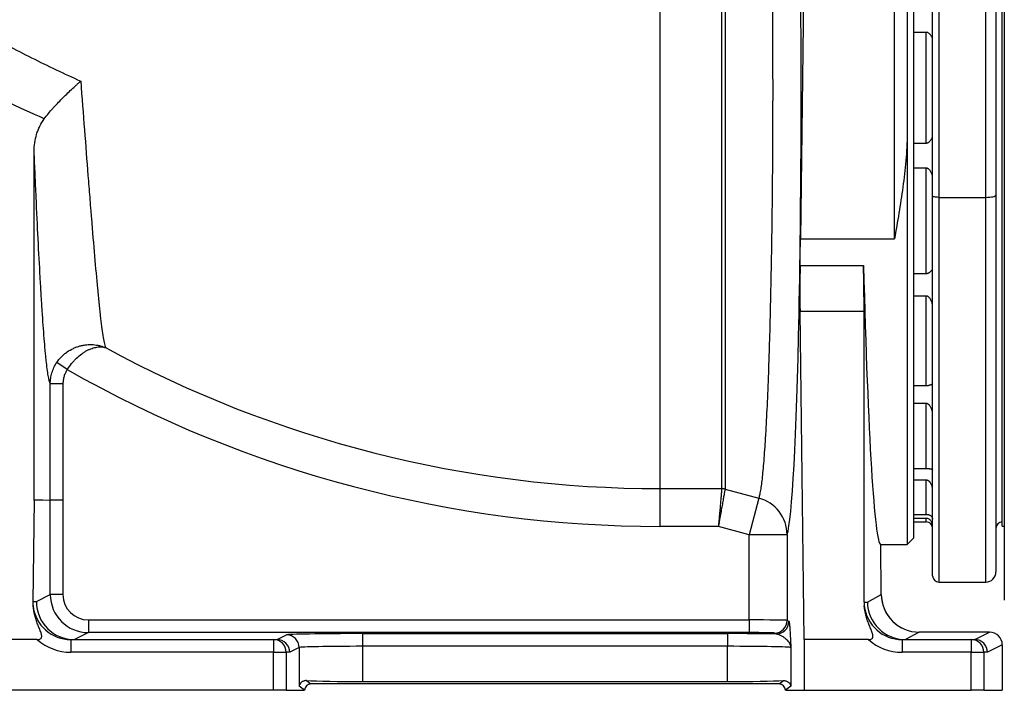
# Model space of a CAD drawing. Header units: millimetres. Extents: x 272 to 3537, y 634 to 3411.
# Tile 2 of 15: x 774 to 1550, y 634 to 1163. Entities that reach past the tile are written whole.
import ezdxf

# ---------------------------------------------------------------- set-up
doc = ezdxf.new("R2010")
doc.units = ezdxf.units.MM

msp = doc.modelspace()

# ---------------------------------------------------------------- linework, layer by layer
at = {"color": 7, "linetype": 'Continuous', "lineweight": 25}
for p, q in [((1550.22, 1513.63), (1550.22, 705.27)), ((1548.62, 763.45), (1548.62, 1455.45)), ((1278.62, 1410.96), (1278.62, 793.2)), ((1478.62, 1381.02), (1478.62, 754.09)), ((1473.62, 1329.38), (1473.62, 1073.15)), ((1535.62, 1022.95), (1535.62, 1328.9)), ((1543.62, 1330.34), (1543.62, 1024.72)), ((1463.62, 990.31), (1463.62, 1326.08)), ((1493.62, 1024.06), (1493.62, 1316.82)), ((1498.62, 1315.71), (1498.62, 1022.95)), ((1392.96, 1280.36), (1389.42, 990.31)), ((1488.62, 1153.11), (1478.62, 1153.11)), ((1488.62, 1065.79), (1488.62, 1153.11)), ((1473.62, 1073.15), (1473.62, 749.09)), ((1478.62, 1065.79), (1488.62, 1065.79)), ((785.02, 784.41), (785.02, 1059.2)), ((1488.62, 1046), (1478.62, 1046)), ((1488.62, 962.95), (1488.62, 1046)), ((1493.62, 934.66), (1493.62, 1024.06)), ((1498.62, 1022.95), (1535.62, 1022.95)), ((1543.62, 1024.72), (1543.62, 727.45)), ((1389.42, 990.31), (1463.62, 990.31)), ((1389.14, 969.3), (1439.15, 969.3)), ((1478.62, 962.95), (1488.62, 962.95)), ((1488.62, 945.09), (1478.62, 945.09)), ((1488.62, 874.45), (1488.62, 945.09)), ((1392.39, 674.09), (1389.11, 932.78)), ((1439.62, 932.78), (1389.11, 932.78)), ((1439.62, 703.73), (1439.62, 932.78)), ((1493.62, 837.21), (1493.62, 934.66)), ((811.11, 887.04), (802.82, 892.57)), ((807.73, 875.88), (797.74, 875.88)), ((807.73, 875.88), (807.77, 784.1)), ((1478.62, 874.45), (1488.62, 874.45)), ((1488.62, 860.28), (1478.62, 860.28)), ((1488.62, 808.96), (1488.62, 860.28)), ((1493.62, 766.41), (1493.62, 837.21)), ((1478.62, 808.96), (1488.62, 808.96)), ((1278.62, 793.2), (1327.34, 793.2)), ((1278.62, 793.2), (1278.62, 763.4)), ((1329.93, 792.87), (1356.7, 785.66)), ((1488.62, 799.86), (1478.62, 799.86)), ((1488.62, 772.87), (1488.62, 799.86)), ((1356.7, 785.66), (1348.93, 756.86)), ((785.01, 783.77), (784, 704.09)), ((797.77, 784.08), (785.01, 783.77)), ((807.77, 784.1), (797.77, 784.1)), ((797.77, 709.58), (797.77, 784.08)), ((807.77, 784.08), (797.77, 784.08)), ((807.77, 784.08), (807.77, 709.58)), ((1478.62, 772.87), (1488.62, 772.87)), ((1488.62, 769.74), (1478.62, 769.74)), ((1324.71, 763.4), (1278.62, 763.4)), ((1348.93, 756.86), (1324.71, 763.4)), ((1478.62, 766.95), (1488.62, 766.95)), ((1493.62, 729.19), (1493.62, 766.41)), ((1548.62, 763.45), (1550.22, 763.45)), ((1378.91, 756.86), (1348.93, 756.86)), ((1348.93, 689.59), (1348.93, 756.86)), ((1378.91, 756.86), (1378.91, 689.25)), ((1473.62, 749.09), (1478.62, 754.09)), ((1452.67, 749.09), (1473.62, 749.09)), ((1453.2, 709.57), (1452.76, 749.09)), ((1493.62, 724.45), (1493.62, 729.19)), ((1498.62, 719.45), (1535.62, 719.45)), ((786.79, 704.09), (797.77, 709.58)), ((807.77, 709.58), (797.77, 709.58)), ((1442.24, 703.73), (1453.17, 709.58)), ((1453.17, 709.58), (1453.2, 709.57)), ((784, 704.09), (786.79, 704.09)), ((1439.62, 703.73), (1442.24, 703.73)), ((827.77, 689.59), (1348.93, 689.59)), ((827.77, 689.59), (827.77, 679.59)), ((1348.93, 689.59), (1348.93, 679.59)), ((1378.91, 689.25), (1380.31, 688.55)), ((827.77, 679.59), (816.76, 674.09)), ((1348.93, 679.59), (827.77, 679.59)), ((976.6, 674.09), (984, 677.79)), ((1043.96, 678.8), (1331.89, 678.8)), ((1043.96, 678.8), (1043.96, 668.8)), ((1331.89, 678.8), (1331.89, 668.8)), ((1370.32, 678.56), (1368.92, 679.25)), ((1483.14, 679.94), (1472.21, 674.09)), ((1538.62, 679.94), (1483.17, 679.94)), ((1526.92, 674.09), (1538.62, 679.94)), ((787.51, 674.09), (759.72, 674.09)), ((813.98, 674.09), (813.98, 664.09)), ((813.98, 674.09), (973.8, 674.09)), ((973.8, 674.09), (973.8, 664.09)), ((973.8, 674.09), (976.6, 674.09)), ((1043.96, 668.8), (1043.96, 641.05)), ((1331.89, 668.8), (1043.96, 668.8)), ((1331.89, 641.05), (1331.89, 668.8)), ((1392.39, 674.09), (1392.39, 634.09)), ((1443.13, 674.09), (1392.39, 674.09)), ((1469.61, 674.09), (1469.61, 664.09)), ((1469.61, 674.09), (1524.12, 674.09)), ((1524.12, 674.09), (1524.12, 664.09)), ((1524.12, 674.09), (1526.91, 674.09)), ((1548.62, 669.94), (1536.91, 664.09)), ((1548.62, 669.94), (1548.62, 634.09)), ((973.8, 664.09), (813.98, 664.09)), ((973.8, 634.09), (973.8, 664.09)), ((973.8, 664.09), (983.8, 664.09)), ((983.8, 664.09), (983.8, 634.09)), ((986.59, 664.09), (983.8, 664.09)), ((994, 667.79), (986.59, 664.09)), ((994, 667.79), (994, 637.32)), ((1381.86, 667.79), (1381.86, 637.32)), ((1524.12, 664.09), (1469.61, 664.09)), ((1524.12, 634.09), (1524.12, 664.09)), ((1524.12, 664.09), (1534.11, 664.09)), ((1534.11, 664.09), (1534.11, 634.09)), ((1536.91, 664.09), (1534.11, 664.09)), ((998.3, 634.09), (994, 637.32)), ((999.75, 641.75), (1003.3, 639.09)), ((1372.55, 639.09), (1003.3, 639.09)), ((1043.96, 641.05), (1331.89, 641.05)), ((1372.55, 639.09), (1376.1, 641.75)), ((1381.86, 637.32), (1377.55, 634.09)), ((973.8, 634.09), (598.12, 634.09)), ((983.8, 634.09), (973.8, 634.09)), ((983.8, 634.09), (998.3, 634.09)), ((998.3, 634.09), (998.3, 634.09)), ((1377.55, 634.09), (1392.39, 634.09)), ((1377.55, 634.09), (1377.55, 634.09)), ((1392.39, 634.09), (1524.12, 634.09)), ((1534.11, 634.09), (1524.12, 634.09)), ((1534.11, 634.09), (1548.62, 634.09))]:
    msp.add_line(p, q, dxfattribs=at)
at = {"color": 1, "linetype": 'Continuous', "lineweight": 25}
for p, q in [((1327.34, 793.21), (1327.34, 1223.88)), ((1329.93, 1225.14), (1329.93, 792.87)), ((1498.62, 1022.95), (1498.62, 719.45)), ((1535.62, 719.45), (1535.62, 1022.95)), ((1488.62, 766.95), (1488.62, 769.74))]:
    msp.add_line(p, q, dxfattribs=at)
at = {"color": 7, "linetype": 'Continuous', "lineweight": 25, "flags": 128}
for points in [[(1498.62, 1022.95), (1497.64, 1022.97), (1496.7, 1023.03), (1495.84, 1023.14), (1495.08, 1023.27), (1494.46, 1023.44), (1494, 1023.63), (1493.71, 1023.84), (1493.62, 1024.06)], [(1535.62, 1022.95), (1537.18, 1022.98), (1538.68, 1023.08), (1540.06, 1023.25), (1541.27, 1023.47), (1542.27, 1023.74), (1543.01, 1024.04), (1543.46, 1024.38), (1543.62, 1024.72)], [(797.77, 784.1), (797.77, 804.1), (797.74, 875.88)], [(785.02, 784.41), (788.51, 784.32), (792, 784.24), (797.77, 784.1)]]:
    msp.add_lwpolyline(points, dxfattribs=at)
at = {"color": 7, "linetype": 'Continuous', "lineweight": 25}
for centre, radius, start, end in [((1278.62, 1709.09), 915.89, 241.47281, 270), ((1278.62, 1709.09), 945.69, 240.37259, 270), ((1327.34, 783.14), 10.06, 75.09736, 90.00133), ((1327.32, 783.13), 10.07, 75.00475, 89.89934), ((1348.92, 756.69), 30, 0.33883, 74.97047), ((1488.62, 761.95), 5, 0, 90), ((1548.62, 761.95), 5, 90, 180), ((1498.62, 724.45), 5, 180, 270), ((1535.62, 727.45), 8, 270, 0), ((1368.91, 689.26), 10, 270.05396, 359.97223), ((1370.31, 688.56), 10, 270.05396, 359.97223), ((983.99, 667.79), 10, 0.02777, 89.94604), ((973.8, 664.09), 10, 359.98255, 89.98254), ((1524.12, 664.09), 10, 359.98255, 89.98254)]:
    msp.add_arc(centre, radius, start, end, dxfattribs=at)
for centre, major_axis, ratio, start_param, end_param in [((1377.63, 1109.09), (0, 354.13), 0.034922, 3.245369, 5.127137), ((1377.55, 1109.09), (0, 360), 0.034921, 4.313598, 4.376137), ((1390.75, 949.88), (0, 50), 0.034921, 1.172005, 1.919862), ((1437.87, 949.88), (-0.6, 50), 0.03281, 4.362931, 5.110788), ((1448.37, 1109.09), (-4.3, 360), 0.03281, 1.969195, 3.1412), ((827.78, 709.59), (26.84, 13.42), 0.999746, 2.678371, 4.248559), ((827.78, 709.59), (-17.9, -8.95), 0.999239, 5.819964, 7.390151), ((1483.15, 709.94), (-0.08, 30), 0.99931, 1.580099, 3.138388), ((1483.21, 709.91), (29.62, 4.88), 0.999103, 2.989386, 4.062292), ((814.02, 704.09), (21.93, 20.77), 0.98736, 2.376978, 2.49316), ((813.98, 704.09), (30.03, 0), 0.998985, 3.257774, 4.712389), ((816.77, 704.09), (-6.89, 29.2), 0.999319, 1.339186, 2.909373), ((1469.64, 704.09), (21.88, 20.79), 0.988119, 2.387664, 2.489991), ((1469.61, 704.09), (30.03, 0), 0.999104, 3.255856, 4.712389), ((1472.22, 704.09), (-7.3, 29.1), 0.999394, 1.337122, 2.895411), ((1348.93, 689.24), (30, 0), 0.011637, 0.034907, 1.570796), ((1043.96, 677.75), (60, 0), 0.017455, 1.570796, 3.106686), ((1331.89, 677.75), (60, 0), 0.017455, 0.875703, 1.570796), ((1348.93, 679.24), (20, 0), 0.017455, 0.034907, 1.570796), ((1511.54, 694.94), (41.21, 11), 0.247536, 3.888131, 3.889275), ((1538.61, 669.94), (8.95, 4.47), 0.999239, 5.819964, 7.390151), ((813.98, 704.09), (-40.02, 0), 0.999391, 0.848062, 1.570796), ((876.8, 704.09), (66.94, 27.71), 0.171573, 3.533835, 3.534444), ((956.59, 664.09), (22.31, 9.24), 0.171573, 0.392242, 0.392851), ((976.6, 664.09), (-2.3, 9.73), 0.999319, 4.480778, 6.050966), ((1043.96, 667.75), (50, 0), 0.020946, 1.570796, 3.106686), ((1331.89, 667.75), (50, 0), 0.020946, 0.034907, 1.570796), ((1469.61, 704.09), (-40.02, 0), 0.999462, 0.848062, 1.570796), ((1528.63, 704.09), (63.68, 27.53), 0.187082, 3.549396, 3.549967), ((1506.91, 664.09), (22.31, 9.24), 0.171573, 0.392242, 0.392851), ((1526.92, 664.09), (-2.3, 9.73), 0.999319, 4.480778, 6.050966), ((1003.3, 634.09), (-4, 3), 0.999049, 5.356262, 6.926144), ((1043.96, 642.36), (50, 0), 0.026186, 3.627316, 4.712389), ((1331.89, 642.36), (50, 0), 0.026186, 4.712389, 5.797462), ((1372.55, 634.09), (-4, -3), 0.999049, 2.498634, 4.068516)]:
    msp.add_ellipse(centre, major_axis=major_axis, ratio=ratio, start_param=start_param, end_param=end_param, dxfattribs=at)
for points, knots in [([(1356.7, 785.66), (1356.94, 786.31), (1357.18, 787.16), (1357.54, 788.71), (1357.66, 789.28), (1357.9, 790.5), (1358.02, 791.16), (1358.62, 794.68), (1359.08, 798.21), (1359.99, 806.65), (1360.44, 811.56), (1361.09, 819.97), (1361.3, 822.94), (1361.62, 827.67), (1361.72, 829.3), (1361.93, 832.63), (1362.04, 834.33), (1362.55, 843.03), (1362.94, 850.56), (1363.68, 866.74), (1364.03, 875.4), (1364.53, 889.23), (1364.7, 893.98), (1364.93, 901.33), (1365.01, 903.82), (1365.16, 908.83), (1365.24, 911.37), (1365.6, 924.15), (1365.87, 934.75), (1366.35, 956.69), (1366.57, 968.04), (1366.81, 982.68), (1366.86, 985.63), (1366.95, 991.59), (1366.99, 994.59), (1367.12, 1003.65), (1367.19, 1009.73), (1367.4, 1028.08), (1367.51, 1040.44), (1367.68, 1065.45), (1367.74, 1078.08), (1367.77, 1094.05), (1367.77, 1097.25), (1367.78, 1102.07), (1367.78, 1103.68), (1367.78, 1106.9), (1367.78, 1108.5), (1367.78, 1116.53), (1367.77, 1122.92), (1367.73, 1142), (1367.67, 1154.6), (1367.5, 1179.59), (1367.38, 1191.97), (1367.22, 1205.76), (1367.21, 1207.29), (1367.17, 1210.35), (1367.15, 1211.88), (1367.09, 1216.45), (1367.05, 1219.47), (1366.92, 1228.47), (1366.83, 1234.39), (1366.73, 1240.21)], [0, 0, 0, 0, 0.03125, 0.03125, 0.046875, 0.046875, 0.0625, 0.0625, 0.125, 0.125, 0.1875, 0.1875, 0.21875, 0.21875, 0.234375, 0.234375, 0.25, 0.25, 0.3125, 0.3125, 0.375, 0.375, 0.40625, 0.40625, 0.421875, 0.421875, 0.4375, 0.4375, 0.5, 0.5, 0.5625, 0.5625, 0.578125, 0.578125, 0.59375, 0.59375, 0.625, 0.625, 0.6875, 0.6875, 0.75, 0.75, 0.765625, 0.765625, 0.773437, 0.773437, 0.78125, 0.78125, 0.8125, 0.8125, 0.875, 0.875, 0.9375, 0.9375, 0.945313, 0.945313, 0.953125, 0.953125, 0.96875, 0.96875, 1, 1, 1, 1]), ([(745.4, 1153.27), (757.77, 1146.22), (770.32, 1139.47), (795.79, 1126.59), (808.69, 1120.47), (821.75, 1114.64)], [0, 0, 0, 0, 0.5, 0.5, 1, 1, 1, 1]), ([(1493.62, 1147.53), (1493.62, 1147.77), (1493.59, 1148.02), (1493.47, 1148.53), (1493.39, 1148.79), (1493.17, 1149.32), (1493.04, 1149.59), (1492.73, 1150.14), (1492.55, 1150.41), (1492.16, 1150.95), (1491.94, 1151.22), (1491.44, 1151.75), (1491.17, 1152.01), (1490.56, 1152.48), (1490.23, 1152.69), (1489.66, 1152.93), (1489.46, 1152.99), (1489.05, 1153.08), (1488.83, 1153.11), (1488.62, 1153.11)], [0, 0, 0, 0, 0.125, 0.125, 0.25, 0.25, 0.375, 0.375, 0.5, 0.5, 0.625, 0.625, 0.75, 0.75, 0.875, 0.875, 0.9375, 0.9375, 1, 1, 1, 1]), ([(793.05, 1084.95), (794.08, 1086.33), (795.15, 1087.7), (797.37, 1090.4), (798.51, 1091.73), (800.28, 1093.71), (800.88, 1094.37), (802.09, 1095.68), (802.7, 1096.34), (804.55, 1098.28), (805.79, 1099.55), (809.51, 1103.27), (811.99, 1105.66), (815.71, 1109.13), (816.94, 1110.27), (818.76, 1111.94), (819.37, 1112.49), (820.26, 1113.31), (820.71, 1113.71), (821.16, 1114.11), (821.45, 1114.38), (821.6, 1114.51), (821.75, 1114.64)], [0, 0, 0, 0, 0.125, 0.125, 0.25, 0.25, 0.3125, 0.3125, 0.375, 0.375, 0.5, 0.5, 0.75, 0.75, 0.875, 0.875, 0.9375, 0.9375, 0.96875, 0.984375, 0.984375, 1, 1, 1, 1]), ([(821.75, 1114.64), (822.75, 1101.5), (823.73, 1088.71), (825.64, 1063.88), (826.56, 1051.85), (827.92, 1034.42), (828.37, 1028.71), (829.03, 1020.31), (829.25, 1017.53), (829.58, 1013.42), (829.69, 1012.05), (829.91, 1009.34), (830.02, 1007.98), (830.99, 995.92), (831.82, 985.9), (833.44, 967.3), (834.22, 958.71), (835.36, 946.97), (835.73, 943.24), (836.29, 937.94), (836.47, 936.23), (836.75, 933.73), (836.84, 932.91), (837.02, 931.3), (837.11, 930.51), (837.92, 923.51), (838.61, 918.29), (839.61, 911.94), (839.94, 910.08), (840.58, 906.85), (840.9, 905.49), (841.21, 904.4)], [0, 0, 0, 0, 0.125, 0.125, 0.25, 0.25, 0.3125, 0.3125, 0.34375, 0.34375, 0.359375, 0.359375, 0.375, 0.375, 0.5, 0.5, 0.625, 0.625, 0.6875, 0.6875, 0.71875, 0.71875, 0.734375, 0.734375, 0.75, 0.75, 0.875, 0.875, 0.9375, 0.9375, 1, 1, 1, 1]), ([(785.02, 1059.2), (785.02, 1061.49), (785.18, 1063.75), (785.83, 1068.23), (786.32, 1070.45), (787.15, 1073.19), (787.33, 1073.74), (787.7, 1074.82), (787.9, 1075.36), (788.52, 1076.96), (788.98, 1078), (790.49, 1081.09), (791.66, 1083.06), (793.05, 1084.95)], [0, 0, 0, 0, 0.25, 0.25, 0.5, 0.5, 0.5625, 0.5625, 0.625, 0.625, 0.75, 0.75, 1, 1, 1, 1]), ([(1473.62, 1073.15), (1473.62, 1069.58), (1473.51, 1066.03), (1473.16, 1058.94), (1472.9, 1055.4), (1471.98, 1044.83), (1471.16, 1037.86), (1469.27, 1024.07), (1468.2, 1017.24), (1465.97, 1003.69), (1464.79, 996.97), (1463.62, 990.31)], [0, 0, 0, 0, 0.125, 0.125, 0.25, 0.25, 0.5, 0.5, 0.75, 0.75, 1, 1, 1, 1]), ([(1488.62, 1065.79), (1488.83, 1065.79), (1489.04, 1065.81), (1489.46, 1065.9), (1489.66, 1065.96), (1490.04, 1066.13), (1490.22, 1066.22), (1490.55, 1066.42), (1490.71, 1066.53), (1491.02, 1066.77), (1491.16, 1066.89), (1491.44, 1067.14), (1491.57, 1067.27), (1491.93, 1067.66), (1492.15, 1067.93), (1492.55, 1068.48), (1492.73, 1068.76), (1493.04, 1069.3), (1493.17, 1069.57), (1493.39, 1070.1), (1493.47, 1070.37), (1493.59, 1070.88), (1493.62, 1071.12), (1493.62, 1071.36)], [0, 0, 0, 0, 0.0625, 0.0625, 0.125, 0.125, 0.1875, 0.1875, 0.25, 0.25, 0.3125, 0.3125, 0.375, 0.375, 0.5, 0.5, 0.625, 0.625, 0.75, 0.75, 0.875, 0.875, 1, 1, 1, 1]), ([(797.74, 875.88), (797.2, 877.11), (796.67, 879.28), (795.61, 885.45), (795.08, 889.44), (794.41, 895.58), (794.28, 896.86), (794.07, 898.87), (794.01, 899.56), (793.87, 900.96), (793.81, 901.67), (793.47, 905.29), (793.21, 908.38), (792.41, 918.24), (791.88, 925.57), (791.09, 937.67), (790.83, 941.89), (790.43, 948.49), (790.3, 950.74), (790.03, 955.33), (789.9, 957.67), (789.24, 969.53), (788.71, 979.57), (787.66, 1000.65), (787.14, 1011.7), (786.34, 1029), (786.08, 1034.89), (785.55, 1046.91), (785.28, 1053.01), (785.02, 1059.2)], [0, 0, 0, 0, 0.125, 0.125, 0.25, 0.25, 0.28125, 0.28125, 0.296875, 0.296875, 0.3125, 0.3125, 0.375, 0.375, 0.5, 0.5, 0.5625, 0.5625, 0.59375, 0.59375, 0.625, 0.625, 0.75, 0.75, 0.875, 0.875, 0.9375, 0.9375, 1, 1, 1, 1]), ([(1493.62, 1038.93), (1493.62, 1039.27), (1493.59, 1039.61), (1493.47, 1040.3), (1493.39, 1040.65), (1493.17, 1041.35), (1493.04, 1041.7), (1492.73, 1042.39), (1492.55, 1042.74), (1492.15, 1043.42), (1491.93, 1043.75), (1491.56, 1044.23), (1491.44, 1044.38), (1491.16, 1044.68), (1491.02, 1044.83), (1490.71, 1045.11), (1490.55, 1045.24), (1490.21, 1045.49), (1490.03, 1045.6), (1489.65, 1045.79), (1489.46, 1045.86), (1489.04, 1045.97), (1488.83, 1046), (1488.62, 1046)], [0, 0, 0, 0, 0.125, 0.125, 0.25, 0.25, 0.375, 0.375, 0.5, 0.5, 0.625, 0.625, 0.6875, 0.6875, 0.75, 0.75, 0.8125, 0.8125, 0.875, 0.875, 0.9375, 0.9375, 1, 1, 1, 1]), ([(1488.62, 962.95), (1488.83, 962.95), (1489.04, 962.96), (1489.46, 963.03), (1489.66, 963.08), (1490.04, 963.19), (1490.22, 963.26), (1490.55, 963.41), (1490.71, 963.49), (1491.02, 963.65), (1491.16, 963.74), (1491.44, 963.92), (1491.57, 964.01), (1491.93, 964.27), (1492.15, 964.45), (1492.55, 964.81), (1492.73, 964.99), (1493.04, 965.33), (1493.17, 965.5), (1493.39, 965.81), (1493.47, 965.96), (1493.59, 966.24), (1493.62, 966.37), (1493.62, 966.49)], [0, 0, 0, 0, 0.0625, 0.0625, 0.125, 0.125, 0.1875, 0.1875, 0.25, 0.25, 0.3125, 0.3125, 0.375, 0.375, 0.5, 0.5, 0.625, 0.625, 0.75, 0.75, 0.875, 0.875, 1, 1, 1, 1]), ([(1493.62, 937.23), (1493.62, 937.63), (1493.59, 938.03), (1493.47, 938.83), (1493.39, 939.24), (1493.17, 940.04), (1493.04, 940.43), (1492.73, 941.21), (1492.55, 941.59), (1492.15, 942.34), (1491.93, 942.7), (1491.56, 943.21), (1491.44, 943.38), (1491.16, 943.71), (1491.02, 943.87), (1490.71, 944.16), (1490.55, 944.3), (1490.21, 944.56), (1490.03, 944.68), (1489.65, 944.87), (1489.46, 944.95), (1489.04, 945.07), (1488.83, 945.09), (1488.62, 945.09)], [0, 0, 0, 0, 0.125, 0.125, 0.25, 0.25, 0.375, 0.375, 0.5, 0.5, 0.625, 0.625, 0.6875, 0.6875, 0.75, 0.75, 0.8125, 0.8125, 0.875, 0.875, 0.9375, 0.9375, 1, 1, 1, 1]), ([(802.82, 892.57), (803.93, 894.24), (805.19, 895.77), (807.25, 897.87), (807.97, 898.54), (809.1, 899.5), (809.48, 899.81), (810.25, 900.41), (810.65, 900.69), (812.62, 902.08), (814.27, 903.03), (816.41, 904.03), (816.84, 904.22), (817.7, 904.58), (818.13, 904.75), (819.44, 905.22), (820.31, 905.5), (822.05, 905.97), (822.93, 906.17), (824.69, 906.49), (825.57, 906.61), (828.19, 906.86), (829.91, 906.88), (832.44, 906.7), (833.27, 906.6), (834.92, 906.34), (835.74, 906.18), (837.35, 905.78), (838.15, 905.55), (839.31, 905.15), (839.7, 905.01), (840.27, 904.79), (840.46, 904.71), (840.74, 904.6), (840.84, 904.56), (841.02, 904.48), (841.12, 904.44), (841.21, 904.4)], [0, 0, 0, 0, 0.125, 0.125, 0.1875, 0.1875, 0.21875, 0.21875, 0.25, 0.25, 0.375, 0.375, 0.40625, 0.40625, 0.4375, 0.4375, 0.5, 0.5, 0.5625, 0.5625, 0.625, 0.625, 0.75, 0.75, 0.8125, 0.8125, 0.875, 0.875, 0.9375, 0.9375, 0.96875, 0.96875, 0.984375, 0.984375, 0.992188, 0.992188, 1, 1, 1, 1]), ([(811.11, 887.04), (812.18, 888.73), (813.33, 890.32), (815.18, 892.58), (815.81, 893.3), (816.79, 894.36), (817.12, 894.7), (817.78, 895.37), (818.11, 895.7), (819.78, 897.29), (821.14, 898.43), (822.87, 899.69), (823.22, 899.94), (823.91, 900.41), (824.25, 900.64), (825.29, 901.29), (825.97, 901.69), (827.33, 902.41), (828, 902.74), (829.35, 903.34), (830.02, 903.6), (831.99, 904.29), (833.26, 904.6), (835.09, 904.89), (835.69, 904.95), (836.87, 905.01), (837.44, 905.01), (838.57, 904.94), (839.12, 904.88), (839.92, 904.73), (840.19, 904.68), (840.58, 904.58), (840.7, 904.55), (840.89, 904.49), (840.96, 904.47), (841.08, 904.43), (841.15, 904.42), (841.21, 904.4)], [0, 0, 0, 0, 0.125, 0.125, 0.1875, 0.1875, 0.21875, 0.21875, 0.25, 0.25, 0.375, 0.375, 0.40625, 0.40625, 0.4375, 0.4375, 0.5, 0.5, 0.5625, 0.5625, 0.625, 0.625, 0.75, 0.75, 0.8125, 0.8125, 0.875, 0.875, 0.9375, 0.9375, 0.96875, 0.96875, 0.984375, 0.984375, 0.992188, 0.992188, 1, 1, 1, 1]), ([(797.74, 875.88), (797.74, 877.37), (797.85, 878.83), (798.28, 881.73), (798.6, 883.16), (799.25, 885.28), (799.49, 885.99), (800.02, 887.37), (800.31, 888.05), (801.26, 890.05), (801.99, 891.34), (802.82, 892.57)], [0, 0, 0, 0, 0.25, 0.25, 0.5, 0.5, 0.625, 0.625, 0.75, 0.75, 1, 1, 1, 1]), ([(811.11, 887.04), (810.55, 886.21), (810.07, 885.36), (809.24, 883.58), (808.88, 882.67), (808.45, 881.25), (808.33, 880.77), (808.11, 879.81), (808.02, 879.32), (807.8, 877.86), (807.73, 876.88), (807.73, 875.88)], [0, 0, 0, 0, 0.25, 0.25, 0.5, 0.5, 0.625, 0.625, 0.75, 0.75, 1, 1, 1, 1]), ([(1488.62, 874.45), (1488.96, 874.45), (1489.31, 874.48), (1489.78, 874.54), (1489.94, 874.56), (1490.23, 874.62), (1490.37, 874.65), (1490.77, 874.74), (1491.01, 874.81), (1491.46, 874.94), (1491.67, 875.01), (1492.04, 875.13), (1492.22, 875.19), (1492.54, 875.3), (1492.68, 875.35), (1493.07, 875.49), (1493.27, 875.55), (1493.41, 875.59)], [0, 0, 0, 0, 0.125, 0.125, 0.1875, 0.1875, 0.25, 0.25, 0.375, 0.375, 0.5, 0.5, 0.625, 0.625, 0.75, 0.75, 1, 1, 1, 1]), ([(1493.62, 852.39), (1493.62, 852.82), (1493.59, 853.24), (1493.47, 854.07), (1493.39, 854.49), (1493.17, 855.31), (1493.04, 855.71), (1492.73, 856.49), (1492.55, 856.88), (1492.15, 857.62), (1491.93, 857.97), (1491.56, 858.47), (1491.44, 858.64), (1491.16, 858.95), (1491.02, 859.11), (1490.71, 859.39), (1490.55, 859.53), (1490.21, 859.77), (1490.03, 859.89), (1489.65, 860.07), (1489.46, 860.15), (1489.04, 860.25), (1488.83, 860.28), (1488.62, 860.28)], [0, 0, 0, 0, 0.125, 0.125, 0.25, 0.25, 0.375, 0.375, 0.5, 0.5, 0.625, 0.625, 0.6875, 0.6875, 0.75, 0.75, 0.8125, 0.8125, 0.875, 0.875, 0.9375, 0.9375, 1, 1, 1, 1]), ([(1488.62, 808.96), (1488.83, 808.96), (1489.04, 808.96), (1489.46, 808.96), (1489.66, 808.96), (1490.04, 808.96), (1490.22, 808.95), (1490.55, 808.95), (1490.71, 808.95), (1491.02, 808.93), (1491.16, 808.93), (1491.44, 808.91), (1491.57, 808.9), (1491.93, 808.85), (1492.15, 808.82), (1492.55, 808.72), (1492.73, 808.66), (1493.04, 808.52), (1493.17, 808.43), (1493.39, 808.24), (1493.47, 808.13), (1493.59, 807.89), (1493.62, 807.76), (1493.62, 807.62)], [0, 0, 0, 0, 0.0625, 0.0625, 0.125, 0.125, 0.1875, 0.1875, 0.25, 0.25, 0.3125, 0.3125, 0.375, 0.375, 0.5, 0.5, 0.625, 0.625, 0.75, 0.75, 0.875, 0.875, 1, 1, 1, 1]), ([(1327.34, 793.2), (1327.32, 792.99), (1327.29, 792.61), (1327.22, 791.81), (1327.19, 791.51), (1327.15, 790.99), (1327.13, 790.81), (1327.1, 790.42), (1327.08, 790.22), (1326.98, 789.17), (1326.9, 788.18), (1326.75, 786.51), (1326.7, 785.92), (1326.59, 784.68), (1326.53, 784.02), (1326.35, 781.98), (1326.22, 780.52), (1326.02, 778.2), (1325.95, 777.4), (1325.8, 775.75), (1325.73, 774.91), (1325.5, 772.37), (1325.35, 770.63), (1325.11, 767.95), (1325.03, 767.05), (1324.91, 765.68), (1324.87, 765.22), (1324.81, 764.54), (1324.79, 764.31), (1324.75, 763.85), (1324.73, 763.62), (1324.71, 763.4)], [0, 0, 0, 0, 0.125, 0.125, 0.1875, 0.1875, 0.21875, 0.21875, 0.25, 0.25, 0.375, 0.375, 0.4375, 0.4375, 0.5, 0.5, 0.625, 0.625, 0.6875, 0.6875, 0.75, 0.75, 0.875, 0.875, 0.9375, 0.9375, 0.96875, 0.96875, 0.984375, 0.984375, 1, 1, 1, 1]), ([(1329.93, 792.85), (1329.89, 792.65), (1329.83, 792.28), (1329.69, 791.49), (1329.63, 791.19), (1329.54, 790.67), (1329.51, 790.49), (1329.44, 790.11), (1329.41, 789.91), (1329.22, 788.87), (1329.05, 787.9), (1328.76, 786.25), (1328.65, 785.67), (1328.44, 784.43), (1328.32, 783.78), (1327.96, 781.76), (1327.71, 780.32), (1327.3, 778.03), (1327.16, 777.24), (1326.87, 775.61), (1326.73, 774.78), (1326.28, 772.27), (1325.98, 770.55), (1325.51, 767.9), (1325.35, 767.01), (1325.11, 765.65), (1325.03, 765.2), (1324.91, 764.53), (1324.87, 764.3), (1324.79, 763.85), (1324.75, 763.62), (1324.71, 763.4)], [0, 0, 0, 0, 0.125, 0.125, 0.1875, 0.1875, 0.21875, 0.21875, 0.25, 0.25, 0.375, 0.375, 0.4375, 0.4375, 0.5, 0.5, 0.625, 0.625, 0.6875, 0.6875, 0.75, 0.75, 0.875, 0.875, 0.9375, 0.9375, 0.96875, 0.96875, 0.984375, 0.984375, 1, 1, 1, 1]), ([(1493.62, 792.71), (1493.62, 793.12), (1493.59, 793.52), (1493.47, 794.31), (1493.39, 794.7), (1493.17, 795.46), (1493.04, 795.83), (1492.73, 796.54), (1492.55, 796.89), (1492.15, 797.55), (1491.93, 797.86), (1491.56, 798.3), (1491.44, 798.44), (1491.16, 798.72), (1491.02, 798.85), (1490.71, 799.1), (1490.55, 799.21), (1490.21, 799.43), (1490.03, 799.52), (1489.65, 799.68), (1489.46, 799.75), (1489.04, 799.84), (1488.83, 799.86), (1488.62, 799.86)], [0, 0, 0, 0, 0.125, 0.125, 0.25, 0.25, 0.375, 0.375, 0.5, 0.5, 0.625, 0.625, 0.6875, 0.6875, 0.75, 0.75, 0.8125, 0.8125, 0.875, 0.875, 0.9375, 0.9375, 1, 1, 1, 1]), ([(1488.62, 772.87), (1488.83, 772.87), (1489.04, 772.87), (1489.46, 772.83), (1489.66, 772.81), (1490.04, 772.75), (1490.22, 772.71), (1490.55, 772.62), (1490.71, 772.58), (1491.02, 772.47), (1491.16, 772.42), (1491.44, 772.3), (1491.57, 772.24), (1491.93, 772.04), (1492.15, 771.89), (1492.55, 771.57), (1492.73, 771.39), (1493.04, 771.02), (1493.17, 770.82), (1493.39, 770.39), (1493.47, 770.16), (1493.59, 769.68), (1493.62, 769.43), (1493.62, 769.18)], [0, 0, 0, 0, 0.0625, 0.0625, 0.125, 0.125, 0.1875, 0.1875, 0.25, 0.25, 0.3125, 0.3125, 0.375, 0.375, 0.5, 0.5, 0.625, 0.625, 0.75, 0.75, 0.875, 0.875, 1, 1, 1, 1]), ([(1493.62, 764.04), (1493.62, 764.39), (1493.59, 764.74), (1493.47, 765.4), (1493.39, 765.72), (1493.17, 766.34), (1493.04, 766.65), (1492.73, 767.22), (1492.55, 767.49), (1492.16, 768), (1491.94, 768.25), (1491.44, 768.7), (1491.17, 768.91), (1490.56, 769.28), (1490.23, 769.43), (1489.66, 769.61), (1489.46, 769.66), (1489.05, 769.72), (1488.83, 769.74), (1488.62, 769.74)], [0, 0, 0, 0, 0.125, 0.125, 0.25, 0.25, 0.375, 0.375, 0.5, 0.5, 0.625, 0.625, 0.75, 0.75, 0.875, 0.875, 0.9375, 0.9375, 1, 1, 1, 1]), ([(787.51, 674.09), (787.84, 674.09), (788.17, 674.11), (788.83, 674.2), (789.15, 674.28), (789.76, 674.52), (790.05, 674.68), (790.4, 675.01), (790.51, 675.13), (790.69, 675.39), (790.76, 675.53), (790.93, 675.98), (790.98, 676.28), (791.01, 676.91), (790.98, 677.21), (790.89, 677.82), (790.83, 678.13), (790.67, 678.72), (790.58, 679.02), (790.29, 679.91), (790.08, 680.49), (789.62, 681.65), (789.39, 682.23), (788.68, 683.96), (788.2, 685.11), (787.31, 687.43), (786.89, 688.6), (786.12, 690.96), (785.77, 692.14), (784.85, 695.73), (784.41, 698.15), (784.16, 700.61)], [0, 0, 0, 0, 0.03125, 0.03125, 0.0625, 0.0625, 0.09375, 0.09375, 0.109375, 0.109375, 0.125, 0.125, 0.15625, 0.15625, 0.1875, 0.1875, 0.21875, 0.21875, 0.25, 0.25, 0.3125, 0.3125, 0.375, 0.375, 0.5, 0.5, 0.625, 0.625, 0.75, 0.75, 1, 1, 1, 1]), ([(1443.13, 674.09), (1443.47, 674.09), (1443.8, 674.11), (1444.45, 674.2), (1444.78, 674.28), (1445.39, 674.52), (1445.68, 674.69), (1446.03, 675.01), (1446.14, 675.14), (1446.32, 675.4), (1446.39, 675.54), (1446.56, 675.98), (1446.61, 676.29), (1446.63, 676.92), (1446.61, 677.22), (1446.51, 677.83), (1446.45, 678.14), (1446.29, 678.74), (1446.2, 679.04), (1445.91, 679.92), (1445.69, 680.51), (1445.24, 681.67), (1445, 682.25), (1444.29, 683.98), (1443.82, 685.13), (1442.92, 687.46), (1442.5, 688.63), (1441.73, 690.99), (1441.38, 692.18), (1440.47, 695.77), (1440.03, 698.2), (1439.77, 700.67)], [0, 0, 0, 0, 0.03125, 0.03125, 0.0625, 0.0625, 0.09375, 0.09375, 0.109375, 0.109375, 0.125, 0.125, 0.15625, 0.15625, 0.1875, 0.1875, 0.21875, 0.21875, 0.25, 0.25, 0.3125, 0.3125, 0.375, 0.375, 0.5, 0.5, 0.625, 0.625, 0.75, 0.75, 1, 1, 1, 1]), ([(1380.31, 688.55), (1380.38, 688.52), (1380.46, 688.3), (1380.6, 687.57), (1380.67, 687.07), (1380.77, 686.12), (1380.81, 685.78), (1380.88, 685.04), (1380.91, 684.65), (1381.01, 683.4), (1381.07, 682.49), (1381.26, 679.57), (1381.39, 677.36), (1381.56, 673.86), (1381.62, 672.67), (1381.74, 670.24), (1381.8, 669.02), (1381.86, 667.79)], [0, 0, 0, 0, 0.125, 0.125, 0.25, 0.25, 0.3125, 0.3125, 0.375, 0.375, 0.5, 0.5, 0.75, 0.75, 0.875, 0.875, 1, 1, 1, 1]), ([(1370.32, 678.56), (1371.03, 678.52), (1371.74, 678.35), (1373.14, 677.85), (1373.84, 677.52), (1375.17, 676.76), (1375.82, 676.33), (1377.04, 675.4), (1377.61, 674.91), (1379.2, 673.38), (1380.07, 672.29), (1381.02, 670.62), (1381.27, 670.06), (1381.56, 669.21), (1381.64, 668.93), (1381.74, 668.5), (1381.79, 668.29), (1381.82, 668.08), (1381.84, 667.93), (1381.85, 667.86), (1381.86, 667.79)], [0, 0, 0, 0, 0.125, 0.125, 0.25, 0.25, 0.375, 0.375, 0.5, 0.5, 0.75, 0.75, 0.875, 0.875, 0.9375, 0.9375, 0.96875, 0.984375, 0.984375, 1, 1, 1, 1]), ([(999.75, 641.75), (999.3, 641.77), (998.87, 641.74), (998.08, 641.61), (997.71, 641.51), (997.02, 641.25), (996.7, 641.09), (996.12, 640.73), (995.85, 640.53), (995.13, 639.89), (994.76, 639.41), (994.36, 638.65), (994.25, 638.39), (994.13, 637.99), (994.09, 637.86), (994.05, 637.66), (994.04, 637.59), (994.01, 637.45), (994, 637.39), (994, 637.32)], [0, 0, 0, 0, 0.125, 0.125, 0.25, 0.25, 0.375, 0.375, 0.5, 0.5, 0.75, 0.75, 0.875, 0.875, 0.9375, 0.9375, 0.96875, 0.96875, 1, 1, 1, 1]), ([(1376.1, 641.75), (1376.56, 641.77), (1376.98, 641.74), (1377.78, 641.61), (1378.15, 641.51), (1378.84, 641.25), (1379.15, 641.09), (1379.74, 640.73), (1380, 640.53), (1380.72, 639.89), (1381.09, 639.41), (1381.49, 638.65), (1381.6, 638.39), (1381.73, 637.99), (1381.76, 637.86), (1381.8, 637.66), (1381.82, 637.59), (1381.84, 637.45), (1381.85, 637.39), (1381.86, 637.32)], [0, 0, 0, 0, 0.125, 0.125, 0.25, 0.25, 0.375, 0.375, 0.5, 0.5, 0.75, 0.75, 0.875, 0.875, 0.9375, 0.9375, 0.96875, 0.96875, 1, 1, 1, 1])]:
    msp.add_open_spline(points, degree=3, knots=knots, dxfattribs=at)
for points in [[(793.05, 1084.95), (782.68, 1089.44), (772.4, 1094.12), (762.22, 1098.98)], [(1327.34, 793.2), (1327.34, 793.2), (1327.34, 793.2), (1327.34, 793.21)], [(1329.93, 792.87), (1329.93, 792.86), (1329.93, 792.86), (1329.93, 792.85)], [(785.01, 783.77), (785.01, 783.98), (785.02, 784.2), (785.02, 784.41)], [(797.77, 784.08), (797.77, 784.09), (797.77, 784.09), (797.77, 784.1)], [(807.77, 784.1), (807.77, 784.09), (807.77, 784.09), (807.77, 784.08)]]:
    msp.add_open_spline(points, degree=3, dxfattribs=at)

doc.saveas('drawing.dxf')
